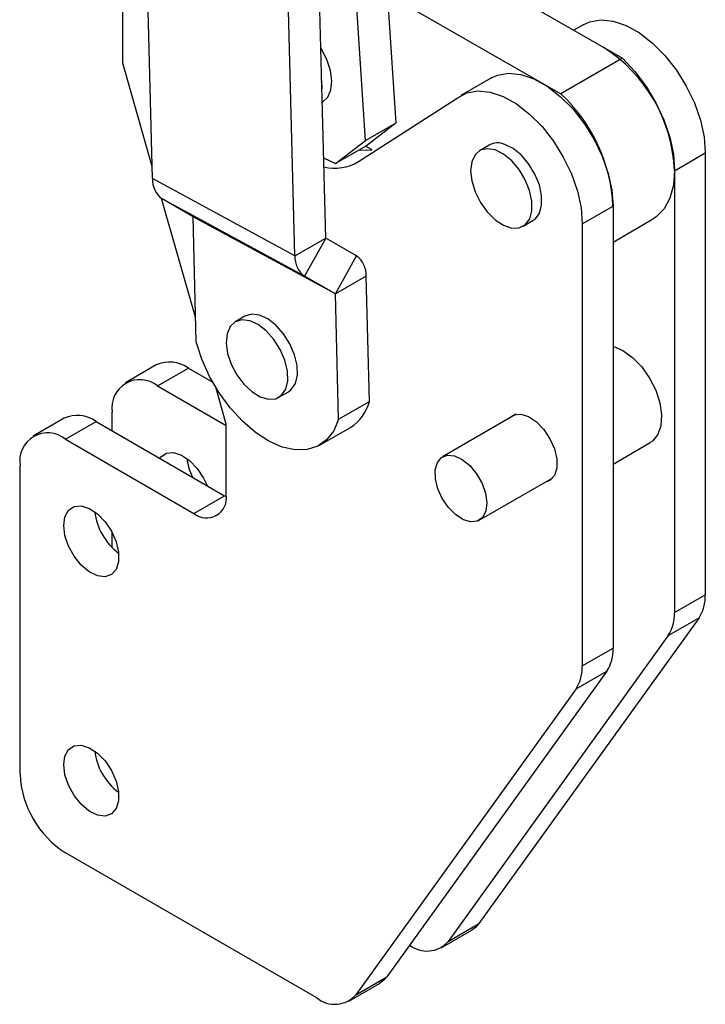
# Model space of a CAD drawing. Extents: x 74 to 743, y 83 to 557.
# Tile 8 of 13: x 643 to 743, y 182 to 326. Entities that reach past the tile are written whole.
import ezdxf

# ---------------------------------------------------------------- set-up
doc = ezdxf.new("R2010")
doc.units = 0
doc.header["$LTSCALE"] = 2
doc.layers.get('0').update_dxf_attribs({"linetype": 'CONTINUOUS'})

msp = doc.modelspace()

# ---------------------------------------------------------------- linework, layer by layer
at = {"color": 7, "linetype": 'CONTINUOUS'}
for p, q in [((698.287118, 310.616368), (694.747128, 365.304462)), ((662.823779, 302.484966), (661.654624, 347.838791)), ((693.808775, 308.031075), (691.276186, 347.156168)), ((696.383542, 340.024062), (731.278659, 320.002382)), ((688.034459, 293.825177), (686.865303, 339.179004)), ((683.556116, 291.239884), (682.38696, 336.593712)), ((658.466502, 319.282657), (658.466502, 333.436031)), ((697.078456, 329.288573), (722.298403, 314.81819)), ((725.61568, 324.911645), (724.173498, 324.079091)), ((731.278659, 320.002382), (722.298403, 314.81819)), ((662.77777, 304.269797), (658.466502, 319.282657)), ((712.168866, 317.148965), (707.702308, 314.570476)), ((692.828647, 304.978363), (707.180283, 314.222793)), ((687.524719, 313.59899), (687.615775, 313.651556)), ((693.808775, 308.031075), (698.287118, 310.616368)), ((698.287118, 310.616368), (693.952169, 307.270185)), ((689.473825, 304.684893), (693.808775, 308.031075)), ((693.952169, 307.270185), (689.473825, 304.684893)), ((694.780053, 306.655347), (693.830693, 307.200059)), ((711.860304, 307.367836), (710.44609, 306.551428)), ((687.732624, 305.533938), (689.473825, 304.684893)), ((738.840975, 303.637309), (743.319318, 306.222602)), ((743.319318, 306.222602), (743.319318, 241.883053)), ((683.556116, 291.239884), (662.823779, 302.484966)), ((738.840975, 303.637309), (738.840975, 239.29776)), ((669.084988, 282.30656), (664.119908, 299.596152)), ((684.966401, 288.280586), (664.234066, 299.525665)), ((668.704796, 296.94624), (664.234066, 299.525665)), ((725.405946, 295.881432), (729.884289, 298.466725)), ((729.884289, 298.466725), (729.884289, 234.127176)), ((689.437131, 285.70116), (668.704796, 296.94624)), ((689.440094, 285.694944), (668.707758, 296.940023)), ((669.177506, 278.717651), (668.707758, 296.940023)), ((716.795574, 295.552607), (718.209788, 296.369015)), ((725.405946, 295.881432), (725.405946, 231.541884)), ((729.88429, 293.249995), (735.647455, 296.577)), ((683.556116, 291.239884), (688.034459, 293.825177)), ((688.037422, 293.818961), (684.966401, 288.280586)), ((692.508152, 291.239536), (688.037422, 293.818961)), ((689.437131, 285.70116), (692.508152, 291.239536)), ((689.437131, 285.70116), (684.966401, 288.280586)), ((693.918437, 288.280236), (689.440094, 285.694944)), ((694.388183, 270.057863), (693.918437, 288.280236)), ((689.90984, 267.47257), (689.440094, 285.694944)), ((676.269263, 282.460843), (674.855049, 281.644435)), ((663.360297, 275.355109), (658.881955, 272.769817)), ((663.548243, 272.307739), (668.026586, 274.893031)), ((668.026586, 274.893031), (671.586309, 272.838047)), ((663.548243, 272.307739), (673.551446, 266.533013)), ((673.551448, 266.753281), (672.014958, 272.103704)), ((681.204532, 270.645615), (682.618746, 271.462024)), ((689.90984, 267.47257), (694.388183, 270.057863)), ((656.94858, 265.776475), (656.94858, 268.496596)), ((715.797071, 268.18442), (705.061825, 261.987094)), ((649.925269, 267.599232), (645.446926, 265.01394)), ((650.113215, 264.551862), (654.591557, 267.137155)), ((654.591557, 267.137155), (673.315746, 256.32791)), ((673.551448, 256.464867), (673.551448, 266.753281)), ((687.149931, 263.678887), (691.628275, 266.264179)), ((650.113215, 264.551862), (668.837403, 253.742618)), ((729.884289, 260.921208), (735.298177, 264.046579)), ((643.513552, 215.77654), (643.513552, 260.74072)), ((710.394727, 252.749241), (721.129973, 258.946566)), ((668.837403, 253.742618), (673.315746, 256.32791)), ((673.315746, 256.32791), (673.545794, 256.201596)), ((656.94858, 248.763578), (656.94858, 250.903873)), ((738.840975, 239.29776), (743.319318, 241.883053)), ((742.410449, 238.548263), (710.348488, 194.016422)), ((737.932106, 235.96297), (742.410449, 238.548263)), ((737.932106, 235.96297), (705.870145, 191.43113)), ((725.405946, 231.541884), (729.884289, 234.127176)), ((728.97542, 230.792386), (696.91346, 186.260545)), ((724.497078, 228.207093), (728.97542, 230.792386)), ((724.497078, 228.207093), (692.435117, 183.675253)), ((686.74432, 183.198894), (650.113215, 204.345581)), ((705.870145, 191.43113), (710.348488, 194.016422)), ((704.845636, 190.49271), (709.323979, 193.078002)), ((691.410608, 182.736833), (695.88895, 185.322125)), ((692.435117, 183.675253), (696.91346, 186.260545))]:
    msp.add_line(p, q, dxfattribs=at)
at = {"color": 7, "linetype": 'CONTINUOUS', "flags": 128}
for points in [[(725.61568, 324.911645), (726.488999, 325.307893), (728.109398, 325.595462), (729.898396, 325.416648), (731.793659, 324.777685), (733.729159, 323.70083), (735.637454, 322.223607), (737.452058, 320.397483), (739.109754, 318.286079), (740.552777, 315.962965), (741.730852, 313.509079), (742.602941, 311.009914), (743.138648, 308.552551), (743.319318, 306.222602)], [(687.615775, 313.651556), (688.347979, 314.340133), (688.800138, 315.391083), (688.929002, 316.720885), (688.725015, 318.230916), (688.203304, 319.809183), (687.402562, 321.338632), (687.321946, 321.464931)], [(731.278659, 320.002382), (733.080119, 318.082942), (734.716489, 315.901238), (736.135103, 313.527493), (737.290289, 311.038121), (738.144865, 308.513252), (738.671321, 306.034161), (738.852711, 303.68065), (738.683196, 301.528476), (738.168236, 299.646917), (737.324403, 298.09654), (736.178859, 296.927251), (735.659241, 296.583803)], [(712.180651, 317.155768), (713.053971, 317.552016), (714.67437, 317.839585), (716.463368, 317.660772), (718.358631, 317.021808), (720.29413, 315.944953), (722.202425, 314.467731), (724.01703, 312.641606), (725.674725, 310.530203), (727.117749, 308.207088), (728.295824, 305.753202), (729.167912, 303.254038), (729.70362, 300.796674), (729.884289, 298.466725)], [(687.484922, 315.142775), (687.514789, 315.904477), (687.444464, 316.712195)], [(707.180283, 314.222793), (708.575628, 314.966724), (710.196027, 315.254293), (711.985025, 315.075479), (713.880288, 314.436516), (715.815787, 313.359661), (717.724083, 311.882438), (719.538687, 310.056314), (721.196382, 307.94491), (722.639406, 305.621796), (723.817481, 303.16791), (724.689569, 300.668745), (725.225277, 298.211382), (725.405946, 295.881432)], [(712.702402, 306.657625), (711.55065, 306.848169), (710.552435, 306.608838), (709.781789, 305.957384), (709.295866, 304.942122), (709.130706, 303.638348), (709.29856, 302.142758), (709.786975, 300.566273), (710.55973, 299.025813), (711.559515, 297.635627), (712.712177, 296.498819), (713.932228, 295.699703), (715.129186, 295.297541), (716.214276, 295.322164), (717.107024, 295.771743), (717.741214, 296.612936), (718.069816, 297.783356), (718.068457, 299.196197), (717.737237, 300.746677), (717.100723, 302.319801), (716.206121, 303.798901), (715.119781, 305.074276), (713.922269, 306.051339), (712.702402, 306.657625)], [(718.209788, 296.369015), (718.521238, 296.588151), (719.155428, 297.429345), (719.48403, 298.599764), (719.48267, 300.012606), (719.151451, 301.563085), (718.514937, 303.13621), (717.620335, 304.615309), (716.533994, 305.890684), (715.336483, 306.867747), (714.116616, 307.474033)], [(692.904434, 306.665342), (694.087774, 306.607904), (694.772479, 306.659693)], [(682.618746, 271.462024), (683.024545, 271.765686), (683.622763, 272.651887), (683.911061, 273.857708), (683.868058, 275.293717), (683.496943, 276.853412), (682.825241, 278.42112), (681.902767, 279.88057), (680.797939, 281.12352), (679.592695, 282.057786), (678.376423, 282.614078), (677.239329, 282.751142), (676.269263, 282.460843)], [(681.610331, 270.949278), (682.208549, 271.835478), (682.496847, 273.041299), (682.453844, 274.477308), (682.08273, 276.037004), (681.411027, 277.604712), (680.488554, 279.064162), (679.383725, 280.307112), (678.178481, 281.241377), (676.962209, 281.797669), (675.825116, 281.934734), (674.851532, 281.642401), (674.113666, 280.942349), (673.666241, 279.886506), (673.54244, 278.553175), (673.751446, 277.04124), (674.277756, 275.462835), (675.082338, 273.935026), (676.105519, 272.571125), (677.271414, 271.472282), (678.493555, 270.719996), (679.681301, 270.370056), (680.746561, 270.448422), (681.610331, 270.949278)], [(689.90984, 267.47257), (689.197433, 265.780458), (688.17101, 264.450477), (686.863611, 263.525443), (685.317321, 263.035129), (683.581913, 262.995323), (681.713251, 263.407301), (679.771486, 264.257801), (677.819122, 265.519449), (675.919004, 267.151632), (674.132297, 269.101812), (672.516515, 271.307213), (671.12367, 273.69684), (669.998593, 276.19378), (669.177506, 278.717651)], [(729.926709, 278.104235), (731.334618, 277.486316), (732.740257, 276.459263), (734.055305, 275.087615), (735.197134, 273.457553), (736.093998, 271.671499), (736.68954, 269.841682), (736.946347, 268.083074), (736.848275, 266.506175), (736.401494, 265.210067), (735.634074, 264.276185), (735.298177, 264.046579)], [(714.596974, 267.49162), (714.669634, 267.577379), (715.453363, 268.100326), (716.451241, 268.189553), (717.574602, 267.837132), (718.723632, 267.074375), (719.796232, 265.969064), (720.697097, 264.619404), (721.346183, 263.14532), (721.685816, 261.677789), (721.685816, 260.347214), (721.346183, 259.271818), (720.697097, 258.547154), (719.929875, 258.253763)], [(663.86394, 261.784323), (664.008792, 261.964791), (664.821194, 262.506865), (665.855579, 262.599359), (667.02004, 262.234041), (668.211107, 261.443378), (669.322948, 260.297625), (670.256774, 258.898587), (670.775023, 257.79464)], [(706.813748, 262.121012), (707.932789, 261.598579), (709.03366, 260.700261), (710.018538, 259.505872), (710.79992, 258.121534), (711.308373, 256.670261), (711.498715, 255.280996), (711.354039, 254.077188), (710.887199, 253.165798), (710.139676, 252.627807), (709.177884, 252.511019), (708.087293, 252.825805), (706.964799, 253.544207), (705.910144, 254.60238), (705.017039, 255.906306), (704.364839, 257.340124), (704.011494, 258.776437), (703.988401, 260.087621), (704.297613, 261.157164), (704.911656, 261.890041), (705.775966, 262.221129), (706.813748, 262.121012)], [(649.877512, 252.004334), (650.05553, 253.265411), (650.573764, 254.208915), (651.386165, 254.750988), (652.420551, 254.843482), (653.585012, 254.478164), (654.776078, 253.687502), (655.887919, 252.541749), (656.821746, 251.14271), (657.494578, 249.614701), (657.846634, 248.093482), (657.846634, 246.714225), (657.494578, 245.599481), (656.821746, 244.848308), (655.887919, 244.527443), (654.776078, 244.665394), (653.585012, 245.249908), (652.420551, 246.229056), (651.386165, 247.515818), (650.573764, 248.995879), (650.05553, 250.537714), (649.877512, 252.004334)], [(649.877512, 217.165254), (650.05553, 218.426339), (650.573764, 219.369834), (651.386165, 219.911916), (652.420551, 220.004402), (653.585012, 219.639092), (654.776078, 218.848429), (655.887919, 217.702676), (656.821746, 216.303638), (657.494578, 214.775629), (657.846634, 213.25441), (657.846634, 211.875153), (657.494578, 210.760409), (656.821746, 210.009236), (655.887919, 209.688363), (654.776078, 209.826322), (653.585012, 210.410836), (652.420551, 211.389976), (651.386165, 212.676746), (650.573764, 214.156798), (650.05553, 215.698634), (649.877512, 217.165254)], [(710.348488, 194.016422), (709.867322, 193.475043), (709.323979, 193.078002)], [(696.91346, 186.260545), (696.432293, 185.719166), (695.88895, 185.322125)]]:
    msp.add_lwpolyline(points, dxfattribs=at)
at = {"color": 7, "linetype": 'CONTINUOUS'}
for centre, radius, start, end in [((716.494057, 302.708689), 22.366204, 2.37954282, 57.72131018), ((706.055592, 297.362537), 23.843841, 2.72579511, 47.06124447), ((713.098868, 305.075146), 2.605853, 67.0104973, 118.37893685), ((689.326652, 310.775558), 6.772845, 256.6899688, 301.13552056), ((666.174166, 302.265934), 3.357538, 176.25961046, 234.70165396), ((668.700719, 296.940484), 0.007054, 356.25315401, 54.68984561), ((688.041492, 293.824715), 0.007048, 176.24142977, 234.7280385), ((686.906492, 291.020849), 3.357528, 176.25954651, 234.70171326), ((690.568048, 288.499265), 3.357541, 356.25965745, 54.70161218), ((689.433058, 285.695404), 0.007051, 356.25887179, 54.71298664), ((665.292661, 271.076788), 4.694471, 54.38250508, 114.30697624), ((660.971942, 269.149249), 4.075953, 50.79673695, 189.21401481), ((688.357354, 271.544537), 6.211369, 301.77616402, 346.15197468), ((651.857632, 263.320911), 4.694471, 54.38250508, 114.30697624), ((647.536913, 261.393372), 4.075953, 50.79673695, 189.21401481), ((676.167442, 262.745617), 8.404462, 186.82315136, 206.20028613), ((670.677619, 255.998683), 2.911395, 230.79673592, 9.21408977), ((663.230024, 255.086255), 8.91009, 187.05923187, 232.93534787), ((737.631177, 241.64206), 5.693243, 327.08354322, 2.42603463), ((733.152834, 239.056767), 5.693243, 327.08354322, 2.42603463), ((724.196149, 233.886183), 5.693243, 327.08354322, 2.42603463), ((719.717806, 231.300891), 5.693243, 327.08354322, 2.42603463), ((663.229971, 220.247154), 8.910035, 187.0591395, 232.93550715), ((657.842265, 216.428584), 14.343541, 182.6055096, 237.39445533), ((702.777625, 194.145175), 4.114574, 230.8405122, 318.72928966), ((689.342597, 186.389299), 4.114574, 230.8405122, 318.72928966)]:
    msp.add_arc(centre, radius, start, end, dxfattribs=at)

doc.saveas('drawing.dxf')
